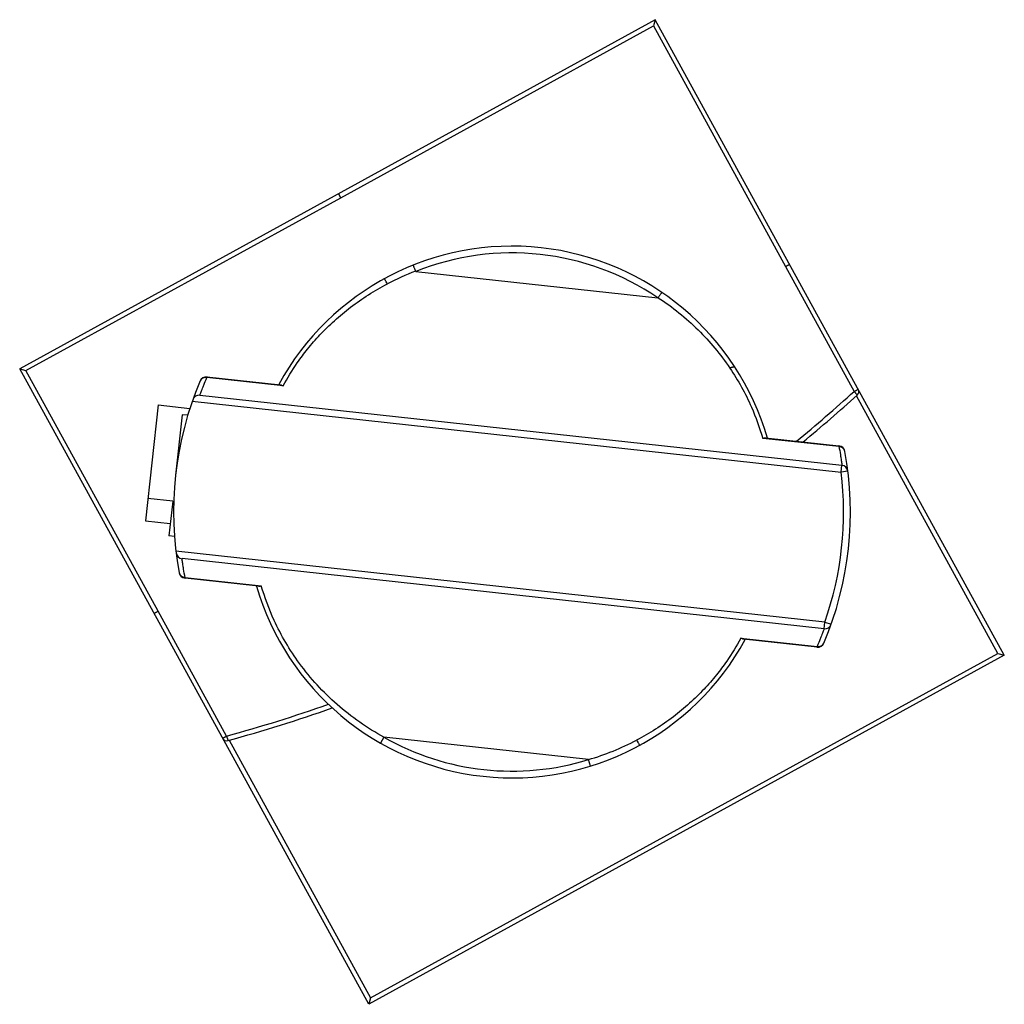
# Model space of a CAD drawing. Header units: millimetres. Extents: x 15 to 116, y 40 to 142.
import ezdxf

# ---------------------------------------------------------------- set-up
doc = ezdxf.new("R2010")
doc.units = ezdxf.units.MM
doc.header["$LTSCALE"] = 11.867812
doc.layers.get('0').update_dxf_attribs({"linetype": 'CONTINUOUS'})

msp = doc.modelspace()

# ---------------------------------------------------------------- linework, layer by layer
at = {"color": 7}
for p, q in [((80.3, 141.95), (14.56, 105.85)), ((80.3, 141.95), (80.11, 141.3)), ((116.4, 76.21), (80.3, 141.95)), ((47.76, 123.54), (80.11, 141.3)), ((80.11, 141.3), (93.78, 116.41)), ((15.21, 105.66), (47.76, 123.54)), ((47.76, 123.54), (47.53, 123.96)), ((93.78, 116.41), (100.88, 103.5)), ((55.54, 115.92), (80.55, 113.19)), ((50.66, 40.11), (14.56, 105.85)), ((14.56, 105.85), (15.21, 105.66)), ((28.87, 80.77), (15.21, 105.66)), ((33.93, 105.01), (33.92, 104.93)), ((41.8, 104.07), (33.92, 104.93)), ((33.93, 105.01), (41.53, 104.18)), ((33.2, 103.11), (99.61, 95.86)), ((115.72, 76.41), (101.1, 103.04)), ((28.87, 102.11), (27.56, 90.11)), ((28.87, 102.11), (32.17, 101.75)), ((32.41, 102.49), (99.53, 95.16)), ((31.37, 101.09), (30.69, 94.83)), ((31.94, 101.03), (31.37, 101.09)), ((91.7, 98.71), (91.41, 98.65)), ((99.29, 97.79), (91.41, 98.65)), ((91.7, 98.71), (99.3, 97.88)), ((99.29, 97.79), (99.3, 97.88)), ((99.53, 95.16), (99.61, 95.86)), ((100.23, 95.25), (99.53, 95.16)), ((30.39, 92.14), (27.81, 92.42)), ((30.39, 92.14), (30, 88.57)), ((27.56, 90.11), (30.14, 89.83)), ((30.57, 88.5), (30, 88.57)), ((97.84, 79.65), (30.72, 86.98)), ((97.76, 78.96), (31.35, 86.21)), ((31.67, 84.27), (31.66, 84.19)), ((39.26, 83.36), (31.66, 84.19)), ((31.67, 84.27), (39.55, 83.41)), ((35.96, 67.85), (28.87, 80.77)), ((97.76, 78.96), (97.84, 79.65)), ((97.84, 79.65), (98.5, 79.42)), ((89.16, 77.99), (97.04, 77.13)), ((97.03, 77.05), (89.43, 77.88)), ((50.86, 40.79), (115.72, 76.41)), ((97.03, 77.05), (97.04, 77.13)), ((115.72, 76.41), (116.4, 76.21)), ((116.4, 76.21), (50.66, 40.11)), ((36.23, 67.42), (50.86, 40.79)), ((52.24, 67.73), (51.89, 67.12)), ((73.38, 65.42), (52.24, 67.73)), ((73.59, 64.75), (73.38, 65.42)), ((50.86, 40.79), (50.66, 40.11))]:
    msp.add_line(p, q, dxfattribs=at)
for centre, radius, start, end in [((65.48, 91.03), 27.5, 16.1484, 151.3129), ((65.48, 91.03), 26.8, 55.7819, 111.7596), ((65.12, 90.69), 27.02, 110.8617, 117.6274), ((33.86, 104.31), 0.7, 83.7708, 157.2157), ((65.48, 91.03), 35, 157.2156, 190.326), ((33.12, 102.41), 0.7, 83.7708, 160.6264), ((-6.46, 221.89), 159.8, 309.3713, 312.1955), ((-6.26, 221.68), 160, 309.5355, 312.1841), ((100.85, 103.49), 0.5, 312.1841, 28.7708), ((99.22, 97.18), 0.7, 10.3349, 83.7708), ((65.48, 91.03), 35, 337.2156, 10.326), ((99.53, 95.16), 0.7, 6.9151, 83.7708), ((65.48, 91.03), 34.3, 340.6264, 6.9151), ((31.43, 86.9), 0.7, 186.9151, 263.7708), ((31.74, 84.88), 0.7, 190.3356, 263.7708), ((65.48, 91.03), 27.5, 196.1903, 331.3128), ((97.84, 79.65), 0.7, 263.7708, 340.6264), ((97.1, 77.75), 0.7, 263.7708, 337.2157), ((-6.34, 221.99), 159.83, 285.3463, 289.3006), ((-6.26, 221.68), 160, 285.3574, 289.4019), ((35.99, 67.87), 0.5, 208.7708, 285.3574), ((65.48, 91.03), 26.8, 240.3933, 287.1483), ((65.79, 91.48), 27.14, 286.2514, 297.6147)]:
    msp.add_arc(centre, radius, start, end, dxfattribs=at)
for points, knots in [([(55.24, 116.56), (55.24, 116.56), (55.25, 116.55), (55.25, 116.55), (55.25, 116.55), (55.25, 116.54), (55.26, 116.53), (55.27, 116.51), (55.28, 116.48), (55.29, 116.45), (55.31, 116.42), (55.33, 116.36), (55.36, 116.28), (55.41, 116.18), (55.45, 116.06), (55.48, 115.98), (55.5, 115.94)], [0, 0, 0, 0, 0.001352, 0.004987, 0.010962, 0.019268, 0.042805, 0.075442, 0.116961, 0.166919, 0.224813, 0.290142, 0.440837, 0.613708, 0.802729, 1, 1, 1, 1]), ([(94.2, 116.63), (94.2, 116.63), (94.2, 116.63), (94.19, 116.63), (94.18, 116.63), (94.17, 116.62), (94.15, 116.61), (94.12, 116.59), (94.08, 116.57), (94.01, 116.54), (93.94, 116.5), (93.86, 116.45), (93.81, 116.43), (93.79, 116.41)], [0, 0, 0, 0, 0.004229, 0.016845, 0.038465, 0.069634, 0.110713, 0.16135, 0.289167, 0.447609, 0.626312, 0.813915, 1, 1, 1, 1]), ([(52.59, 114.63), (52.56, 114.7), (52.5, 114.8), (52.42, 114.92), (52.37, 115), (52.33, 115.06), (52.29, 115.11), (52.27, 115.13), (52.25, 115.14), (52.24, 115.14)], [0, 0, 0, 0, 0.370353, 0.545674, 0.701185, 0.827644, 0.919916, 0.97559, 1, 1, 1, 1]), ([(55.5, 115.94), (55.5, 115.94), (55.51, 115.93), (55.53, 115.92), (55.54, 115.92)], [0, 0, 0, 0, 0.25091, 1, 1, 1, 1]), ([(41.8, 104.07), (42.25, 104.89), (43.05, 106.2), (44.36, 107.94), (45.63, 109.41), (47.12, 110.86), (49.37, 112.73), (51.26, 113.94), (52.59, 114.63)], [0, 0, 0, 0, 0.183733, 0.299372, 0.426911, 0.563297, 0.705769, 1, 1, 1, 1]), ([(80.55, 113.19), (80.55, 113.19), (80.57, 113.19), (80.59, 113.19), (80.6, 113.2)], [0, 0, 0, 0, 0.255859, 1, 1, 1, 1]), ([(80.98, 113.75), (80.98, 113.75), (80.98, 113.75), (80.98, 113.74), (80.98, 113.74), (80.97, 113.73), (80.96, 113.72), (80.95, 113.71), (80.93, 113.68), (80.91, 113.66), (80.89, 113.63), (80.86, 113.58), (80.81, 113.5), (80.74, 113.41), (80.67, 113.31), (80.62, 113.24), (80.6, 113.2)], [0, 0, 0, 0, 0.001377, 0.005019, 0.010998, 0.019306, 0.042843, 0.075481, 0.117, 0.166956, 0.224849, 0.290177, 0.440872, 0.613736, 0.802742, 1, 1, 1, 1]), ([(80.6, 113.2), (82.08, 112.23), (84.81, 110.03), (87.05, 107.33), (88.01, 105.92)], [0, 0, 0, 0, 0.509075, 1, 1, 1, 1]), ([(88.01, 105.92), (88.07, 105.95), (88.16, 105.99), (88.28, 106.02), (88.36, 106.04), (88.43, 106.04), (88.5, 106.03), (88.54, 106.01), (88.56, 105.98)], [0, 0, 0, 0, 0.338064, 0.494642, 0.634552, 0.753615, 0.852439, 1, 1, 1, 1]), ([(88.01, 105.92), (88.87, 104.65), (90.18, 102.29), (91.1, 99.76), (91.41, 98.65)], [0, 0, 0, 0, 0.572982, 1, 1, 1, 1]), ([(33.2, 103.11), (33.2, 103.12), (33.22, 103.15), (33.25, 103.24), (33.3, 103.39), (33.38, 103.59), (33.48, 103.85), (33.66, 104.3), (33.81, 104.67), (33.92, 104.93)], [0, 0, 0, 0, 0.015967, 0.063691, 0.142964, 0.253582, 0.395257, 0.567352, 1, 1, 1, 1]), ([(33.92, 104.93), (33.85, 104.94), (33.7, 104.95), (33.49, 104.89), (33.31, 104.76), (33.24, 104.65), (33.21, 104.59)], [0, 0, 0, 0, 0.263664, 0.519991, 0.764499, 1, 1, 1, 1]), ([(41.53, 104.18), (41.56, 104.18), (41.65, 104.16), (41.74, 104.11), (41.8, 104.07)], [0, 0, 0, 0, 0.230192, 1, 1, 1, 1]), ([(100.88, 103.5), (100.9, 103.51), (100.96, 103.54), (101.03, 103.58), (101.11, 103.62), (101.17, 103.66), (101.21, 103.68), (101.24, 103.7), (101.26, 103.71), (101.27, 103.72), (101.28, 103.72), (101.29, 103.73), (101.29, 103.73), (101.29, 103.73)], [0, 0, 0, 0, 0.197494, 0.38662, 0.559523, 0.7102, 0.83337, 0.883296, 0.924786, 0.957395, 0.980902, 0.995146, 1, 1, 1, 1]), ([(101.19, 103.12), (101.19, 103.12), (101.19, 103.12), (101.18, 103.13), (101.18, 103.14), (101.17, 103.16), (101.14, 103.19), (101.1, 103.24), (101.05, 103.3), (101, 103.36), (100.94, 103.43), (100.9, 103.47), (100.88, 103.5)], [0, 0, 0, 0, 0.00614, 0.019589, 0.04178, 0.073443, 0.166112, 0.294733, 0.453523, 0.631645, 0.81731, 1, 1, 1, 1]), ([(99.29, 97.79), (99.35, 97.52), (99.42, 97.13), (99.49, 96.64), (99.54, 96.37), (99.57, 96.16), (99.59, 96), (99.6, 95.91), (99.6, 95.87), (99.61, 95.86)], [0, 0, 0, 0, 0.432646, 0.604743, 0.74642, 0.857039, 0.93631, 0.984033, 1, 1, 1, 1]), ([(99.91, 97.31), (99.9, 97.37), (99.85, 97.5), (99.71, 97.66), (99.51, 97.76), (99.37, 97.79), (99.29, 97.79)], [0, 0, 0, 0, 0.236685, 0.480576, 0.735353, 1, 1, 1, 1]), ([(31.67, 84.27), (31.61, 84.55), (31.54, 84.94), (31.47, 85.42), (31.42, 85.69), (31.39, 85.91), (31.37, 86.06), (31.36, 86.15), (31.36, 86.2), (31.35, 86.21)], [0, 0, 0, 0, 0.432645, 0.604742, 0.746419, 0.857038, 0.93631, 0.984033, 1, 1, 1, 1]), ([(31.05, 84.76), (31.06, 84.69), (31.11, 84.56), (31.25, 84.4), (31.45, 84.3), (31.59, 84.27), (31.67, 84.27)], [0, 0, 0, 0, 0.236684, 0.480575, 0.735352, 1, 1, 1, 1]), ([(39.26, 83.36), (39.28, 83.36), (39.38, 83.35), (39.48, 83.38), (39.55, 83.41)], [0, 0, 0, 0, 0.230053, 1, 1, 1, 1]), ([(52.24, 67.73), (50.51, 68.68), (47.29, 70.93), (43.46, 75.1), (40.95, 79.36), (39.9, 82.18), (39.55, 83.41)], [0, 0, 0, 0, 0.286248, 0.564913, 0.814857, 1, 1, 1, 1]), ([(28.46, 80.54), (28.46, 80.54), (28.46, 80.54), (28.47, 80.54), (28.48, 80.55), (28.49, 80.56), (28.51, 80.57), (28.54, 80.58), (28.58, 80.61), (28.65, 80.64), (28.72, 80.69), (28.8, 80.73), (28.85, 80.76), (28.87, 80.77)], [0, 0, 0, 0, 0.004234, 0.016857, 0.038488, 0.069671, 0.110767, 0.161422, 0.289275, 0.447741, 0.626438, 0.813999, 1, 1, 1, 1]), ([(97.76, 78.96), (97.76, 78.95), (97.74, 78.91), (97.71, 78.82), (97.66, 78.67), (97.58, 78.47), (97.48, 78.21), (97.3, 77.76), (97.15, 77.39), (97.04, 77.13)], [0, 0, 0, 0, 0.015967, 0.063691, 0.142964, 0.253582, 0.395257, 0.567351, 1, 1, 1, 1]), ([(89.16, 77.99), (88.71, 77.17), (87.91, 75.86), (86.6, 74.12), (85.33, 72.66), (83.84, 71.2), (81.59, 69.33), (79.7, 68.13), (78.37, 67.43)], [0, 0, 0, 0, 0.183773, 0.299439, 0.426998, 0.563386, 0.705835, 1, 1, 1, 1]), ([(89.43, 77.88), (89.4, 77.88), (89.31, 77.9), (89.22, 77.95), (89.16, 77.99)], [0, 0, 0, 0, 0.230208, 1, 1, 1, 1]), ([(97.04, 77.13), (97.11, 77.12), (97.26, 77.11), (97.47, 77.18), (97.65, 77.3), (97.72, 77.42), (97.75, 77.48)], [0, 0, 0, 0, 0.263663, 0.519988, 0.764496, 1, 1, 1, 1]), ([(35.55, 67.63), (35.55, 67.63), (35.55, 67.63), (35.55, 67.63), (35.56, 67.64), (35.57, 67.64), (35.58, 67.65), (35.6, 67.66), (35.63, 67.67), (35.67, 67.7), (35.74, 67.73), (35.81, 67.77), (35.88, 67.81), (35.94, 67.84), (35.96, 67.85)], [0, 0, 0, 0, 0.004847, 0.0108, 0.019087, 0.04259, 0.075194, 0.116679, 0.166603, 0.289771, 0.440446, 0.613352, 0.802488, 1, 1, 1, 1]), ([(35.96, 67.85), (35.97, 67.83), (35.99, 67.77), (36.01, 67.68), (36.04, 67.6), (36.06, 67.53), (36.08, 67.47), (36.1, 67.43), (36.11, 67.41), (36.11, 67.4), (36.11, 67.39), (36.12, 67.39), (36.12, 67.39)], [0, 0, 0, 0, 0.182694, 0.36836, 0.546482, 0.70527, 0.833889, 0.926557, 0.95822, 0.980411, 0.99386, 1, 1, 1, 1]), ([(78.37, 67.43), (78.4, 67.36), (78.46, 67.27), (78.54, 67.15), (78.59, 67.07), (78.63, 67), (78.67, 66.96), (78.69, 66.93), (78.71, 66.92), (78.72, 66.93)], [0, 0, 0, 0, 0.367783, 0.542734, 0.6985, 0.825701, 0.91888, 0.975279, 1, 1, 1, 1])]:
    msp.add_open_spline(points, degree=3, knots=knots, dxfattribs=at)

doc.saveas('drawing.dxf')
